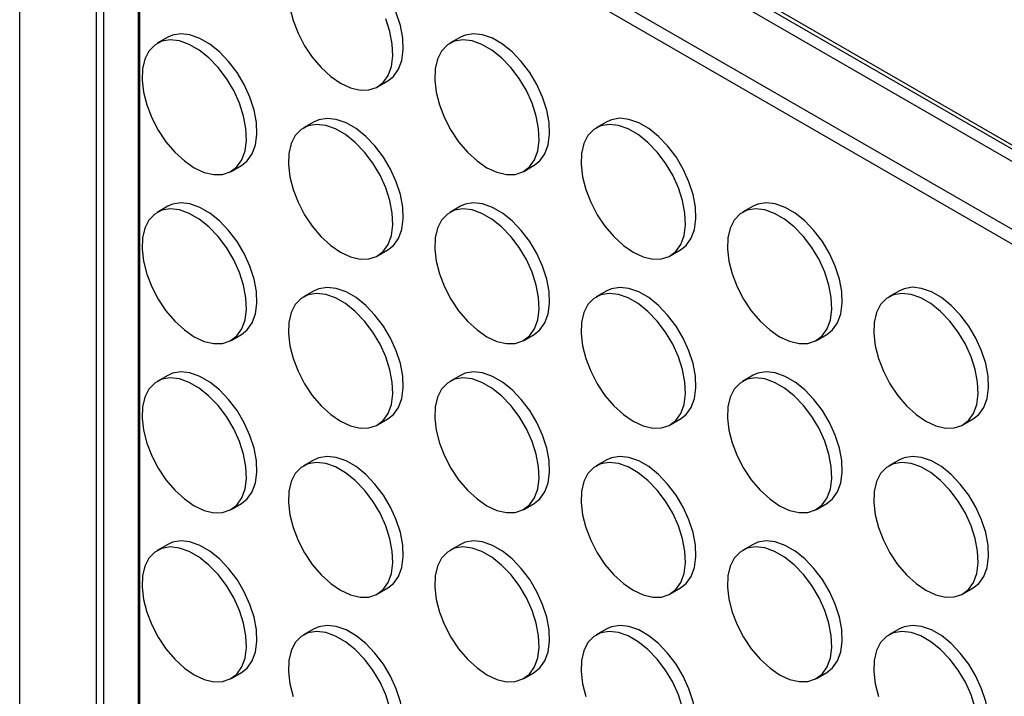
# Model space of a CAD drawing. Header units: millimetres. Extents: x 32 to 1365, y 32 to 1048.
# Tile 11 of 13: x 1074 to 1207, y 844 to 936. Entities that reach past the tile are written whole.
import ezdxf

# ---------------------------------------------------------------- set-up
doc = ezdxf.new("R2010")
doc.units = ezdxf.units.MM
doc.header["$LTSCALE"] = 5

msp = doc.modelspace()

# ---------------------------------------------------------------- linework, layer by layer
for p, q in [((1074.098, 466.256), (1074.098, 1021.177)), ((1084.487, 990.193), (1317.483, 855.688)), ((1084.487, 472.257), (1084.487, 990.193)), ((1085.902, 988.825), (1317.005, 855.412)), ((1085.418, 987.453), (1315.575, 854.586)), ((1085.418, 987.453), (1085.418, 472.794)), ((1307.596, 849.978), (1090.114, 975.528)), ((1090.114, 975.528), (1090.114, 475.506)), ((1090.362, 973.413), (1305.888, 848.992)), ((1090.362, 475.65), (1090.362, 973.413)), ((1094.13, 933.245), (1092.716, 932.429)), ((1133.728, 933.249), (1132.314, 932.432)), ((1122.514, 926.541), (1123.928, 927.357)), ((1113.929, 921.815), (1112.515, 920.999)), ((1153.527, 921.819), (1152.113, 921.003)), ((1102.715, 915.108), (1104.129, 915.924)), ((1142.313, 915.111), (1143.727, 915.928)), ((1094.13, 910.382), (1092.716, 909.565)), ((1133.728, 910.386), (1132.314, 909.569)), ((1173.326, 910.389), (1171.912, 909.573)), ((1122.514, 903.678), (1123.928, 904.494)), ((1162.112, 903.682), (1163.526, 904.498)), ((1113.929, 898.952), (1112.515, 898.136)), ((1153.527, 898.956), (1152.113, 898.139)), ((1193.125, 898.96), (1191.711, 898.143)), ((1102.715, 892.245), (1104.129, 893.061)), ((1142.313, 892.248), (1143.727, 893.065)), ((1181.911, 892.252), (1183.325, 893.068)), ((1094.13, 887.519), (1092.716, 886.702)), ((1133.728, 887.522), (1132.314, 886.706)), ((1173.326, 887.526), (1171.912, 886.71)), ((1122.514, 880.815), (1123.928, 881.631)), ((1162.112, 880.819), (1163.526, 881.635)), ((1201.71, 880.822), (1203.124, 881.639)), ((1113.929, 876.089), (1112.515, 875.273)), ((1153.527, 876.093), (1152.113, 875.276)), ((1193.125, 876.096), (1191.711, 875.28)), ((1102.715, 869.381), (1104.129, 870.198)), ((1142.313, 869.385), (1143.727, 870.201)), ((1181.911, 869.389), (1183.325, 870.205)), ((1094.13, 864.656), (1092.716, 863.839)), ((1133.728, 864.659), (1132.314, 863.843)), ((1173.326, 864.663), (1171.912, 863.847)), ((1122.514, 857.952), (1123.928, 858.768)), ((1162.112, 857.955), (1163.526, 858.772)), ((1201.71, 857.959), (1203.124, 858.775)), ((1113.929, 853.226), (1112.515, 852.409)), ((1153.527, 853.23), (1152.113, 852.413)), ((1193.125, 853.233), (1191.711, 852.417)), ((1102.715, 846.518), (1104.129, 847.335)), ((1142.313, 846.522), (1143.727, 847.338)), ((1181.911, 846.526), (1183.325, 847.342))]:
    msp.add_line(p, q)
at = {"flags": 128}
for points in [[(1123.928, 927.357), (1124.689, 927.956), (1125.361, 928.913), (1125.8, 930.126), (1125.992, 931.552), (1125.928, 933.14), (1125.611, 934.831), (1125.052, 936.566), (1124.273, 938.28), (1123.3, 939.913), (1122.169, 941.405), (1120.921, 942.703), (1119.601, 943.758), (1118.257, 944.534), (1116.937, 945.003), (1115.689, 945.146), (1114.558, 944.96), (1113.929, 944.678)], [(1110.643, 937.243), (1111.082, 935.523), (1111.755, 933.79), (1112.635, 932.109), (1113.692, 930.539), (1114.886, 929.138), (1116.176, 927.956), (1117.515, 927.036)], [(1117.515, 927.036), (1118.853, 926.411), (1120.143, 926.104), (1121.337, 926.125), (1122.394, 926.475), (1123.274, 927.14), (1123.947, 928.096), (1124.386, 929.31), (1124.578, 930.736), (1124.514, 932.323), (1124.197, 934.015), (1123.638, 935.749)], [(1097.716, 915.603), (1099.054, 914.978), (1100.344, 914.671), (1101.538, 914.692), (1102.595, 915.042), (1103.475, 915.707), (1104.148, 916.663), (1104.587, 917.876), (1104.779, 919.302), (1104.715, 920.89), (1104.398, 922.581), (1103.839, 924.316), (1103.059, 926.03), (1102.087, 927.663), (1100.956, 929.155), (1099.708, 930.453), (1098.388, 931.509), (1097.043, 932.285), (1095.723, 932.753), (1094.475, 932.896), (1093.344, 932.71), (1092.372, 932.2), (1091.592, 931.386), (1091.033, 930.296), (1090.716, 928.971), (1090.652, 927.457), (1090.844, 925.81), (1091.283, 924.089), (1091.956, 922.357), (1092.836, 920.675), (1093.893, 919.106), (1095.087, 917.705), (1096.377, 916.523), (1097.716, 915.603)], [(1104.129, 915.924), (1104.89, 916.523), (1105.562, 917.479), (1106.001, 918.693), (1106.193, 920.119), (1106.129, 921.706), (1105.812, 923.398), (1105.253, 925.132), (1104.474, 926.847), (1103.501, 928.48), (1102.37, 929.972), (1101.122, 931.269), (1099.802, 932.325), (1098.458, 933.101), (1097.138, 933.569), (1095.89, 933.713), (1094.759, 933.526), (1094.13, 933.245)], [(1137.314, 915.606), (1138.652, 914.981), (1139.942, 914.674), (1141.136, 914.696), (1142.193, 915.045), (1143.073, 915.71), (1143.746, 916.667), (1144.185, 917.88), (1144.377, 919.306), (1144.313, 920.893), (1143.996, 922.585), (1143.437, 924.319), (1142.657, 926.034), (1141.685, 927.667), (1140.554, 929.159), (1139.306, 930.456), (1137.986, 931.512), (1136.641, 932.288), (1135.321, 932.757), (1134.073, 932.9), (1132.942, 932.714), (1131.97, 932.204), (1131.19, 931.39), (1130.631, 930.3), (1130.314, 928.974), (1130.25, 927.461), (1130.442, 925.814), (1130.881, 924.093), (1131.554, 922.361), (1132.434, 920.679), (1133.491, 919.11), (1134.685, 917.708), (1135.975, 916.527), (1137.314, 915.606)], [(1143.727, 915.928), (1144.488, 916.527), (1145.16, 917.483), (1145.599, 918.696), (1145.791, 920.122), (1145.727, 921.71), (1145.41, 923.401), (1144.851, 925.136), (1144.072, 926.85), (1143.099, 928.483), (1141.968, 929.975), (1140.72, 931.273), (1139.4, 932.329), (1138.056, 933.105), (1136.736, 933.573), (1135.488, 933.716), (1134.357, 933.53), (1133.728, 933.249)], [(1123.928, 904.494), (1124.689, 905.093), (1125.361, 906.05), (1125.8, 907.263), (1125.992, 908.689), (1125.928, 910.276), (1125.611, 911.968), (1125.052, 913.702), (1124.273, 915.417), (1123.3, 917.05), (1122.169, 918.542), (1120.921, 919.839), (1119.601, 920.895), (1118.257, 921.671), (1116.937, 922.14), (1115.689, 922.283), (1114.558, 922.097), (1113.929, 921.815)], [(1163.526, 904.498), (1164.287, 905.097), (1164.959, 906.053), (1165.398, 907.267), (1165.59, 908.693), (1165.526, 910.28), (1165.209, 911.972), (1164.65, 913.706), (1163.871, 915.421), (1162.898, 917.054), (1161.767, 918.546), (1160.519, 919.843), (1159.199, 920.899), (1157.855, 921.675), (1156.535, 922.143), (1155.287, 922.287), (1154.156, 922.1), (1153.527, 921.819)], [(1117.515, 904.173), (1118.853, 903.548), (1120.143, 903.241), (1121.337, 903.262), (1122.394, 903.612), (1123.274, 904.277), (1123.947, 905.233), (1124.386, 906.446), (1124.578, 907.872), (1124.514, 909.46), (1124.197, 911.152), (1123.638, 912.886), (1122.858, 914.601), (1121.886, 916.234), (1120.755, 917.726), (1119.507, 919.023), (1118.187, 920.079), (1116.842, 920.855), (1115.522, 921.323), (1114.274, 921.467), (1113.143, 921.28), (1112.171, 920.771), (1111.391, 919.956), (1110.832, 918.867), (1110.515, 917.541), (1110.451, 916.027), (1110.643, 914.38), (1111.082, 912.66), (1111.755, 910.927), (1112.635, 909.246), (1113.692, 907.676), (1114.886, 906.275), (1116.176, 905.093), (1117.515, 904.173)], [(1157.113, 904.177), (1158.451, 903.552), (1159.741, 903.245), (1160.935, 903.266), (1161.992, 903.616), (1162.872, 904.281), (1163.545, 905.237), (1163.984, 906.45), (1164.176, 907.876), (1164.112, 909.464), (1163.795, 911.155), (1163.236, 912.89), (1162.456, 914.604), (1161.484, 916.237), (1160.353, 917.729), (1159.105, 919.027), (1157.785, 920.083), (1156.44, 920.859), (1155.12, 921.327), (1153.872, 921.47), (1152.741, 921.284), (1151.769, 920.774), (1150.989, 919.96), (1150.43, 918.87), (1150.113, 917.545), (1150.049, 916.031), (1150.241, 914.384), (1150.68, 912.663), (1151.353, 910.931), (1152.233, 909.249), (1153.29, 907.68), (1154.484, 906.279), (1155.774, 905.097), (1157.113, 904.177)], [(1097.716, 892.74), (1099.054, 892.115), (1100.344, 891.807), (1101.538, 891.829), (1102.595, 892.178), (1103.475, 892.843), (1104.148, 893.8), (1104.587, 895.013), (1104.779, 896.439), (1104.715, 898.027), (1104.398, 899.718), (1103.839, 901.453), (1103.059, 903.167), (1102.087, 904.8), (1100.956, 906.292), (1099.708, 907.59), (1098.388, 908.645), (1097.043, 909.421), (1095.723, 909.89), (1094.475, 910.033), (1093.344, 909.847), (1092.372, 909.337), (1091.592, 908.523), (1091.033, 907.433), (1090.716, 906.108), (1090.652, 904.594), (1090.844, 902.947), (1091.283, 901.226), (1091.956, 899.494), (1092.836, 897.812), (1093.893, 896.243), (1095.087, 894.842), (1096.377, 893.66), (1097.716, 892.74)], [(1104.129, 893.061), (1104.89, 893.66), (1105.562, 894.616), (1106.001, 895.829), (1106.193, 897.255), (1106.129, 898.843), (1105.812, 900.535), (1105.253, 902.269), (1104.474, 903.984), (1103.501, 905.617), (1102.37, 907.109), (1101.122, 908.406), (1099.802, 909.462), (1098.458, 910.238), (1097.138, 910.706), (1095.89, 910.85), (1094.759, 910.663), (1094.13, 910.382)], [(1137.314, 892.743), (1138.652, 892.118), (1139.942, 891.811), (1141.136, 891.833), (1142.193, 892.182), (1143.073, 892.847), (1143.746, 893.804), (1144.185, 895.017), (1144.377, 896.443), (1144.313, 898.03), (1143.996, 899.722), (1143.437, 901.456), (1142.657, 903.171), (1141.685, 904.804), (1140.554, 906.296), (1139.306, 907.593), (1137.986, 908.649), (1136.641, 909.425), (1135.321, 909.893), (1134.073, 910.037), (1132.942, 909.851), (1131.97, 909.341), (1131.19, 908.527), (1130.631, 907.437), (1130.314, 906.111), (1130.25, 904.598), (1130.442, 902.951), (1130.881, 901.23), (1131.554, 899.497), (1132.434, 897.816), (1133.491, 896.246), (1134.685, 894.845), (1135.975, 893.663), (1137.314, 892.743)], [(1143.727, 893.065), (1144.488, 893.664), (1145.16, 894.62), (1145.599, 895.833), (1145.791, 897.259), (1145.727, 898.847), (1145.41, 900.538), (1144.851, 902.273), (1144.072, 903.987), (1143.099, 905.62), (1141.968, 907.112), (1140.72, 908.41), (1139.4, 909.466), (1138.056, 910.242), (1136.736, 910.71), (1135.488, 910.853), (1134.357, 910.667), (1133.728, 910.386)], [(1176.911, 892.747), (1178.25, 892.122), (1179.54, 891.815), (1180.734, 891.836), (1181.791, 892.186), (1182.671, 892.851), (1183.344, 893.807), (1183.783, 895.02), (1183.975, 896.446), (1183.911, 898.034), (1183.594, 899.726), (1183.035, 901.46), (1182.255, 903.175), (1181.283, 904.808), (1180.152, 906.3), (1178.904, 907.597), (1177.584, 908.653), (1176.239, 909.429), (1174.919, 909.897), (1173.671, 910.041), (1172.54, 909.854), (1171.568, 909.345), (1170.788, 908.53), (1170.229, 907.441), (1169.912, 906.115), (1169.848, 904.601), (1170.04, 902.954), (1170.479, 901.234), (1171.152, 899.501), (1172.032, 897.82), (1173.089, 896.25), (1174.283, 894.849), (1175.573, 893.667), (1176.911, 892.747)], [(1183.325, 893.068), (1184.086, 893.667), (1184.758, 894.624), (1185.197, 895.837), (1185.389, 897.263), (1185.325, 898.85), (1185.008, 900.542), (1184.449, 902.276), (1183.67, 903.991), (1182.697, 905.624), (1181.566, 907.116), (1180.318, 908.413), (1178.998, 909.469), (1177.654, 910.245), (1176.334, 910.714), (1175.086, 910.857), (1173.955, 910.671), (1173.326, 910.389)], [(1123.928, 881.631), (1124.689, 882.23), (1125.361, 883.187), (1125.8, 884.4), (1125.992, 885.826), (1125.928, 887.413), (1125.611, 889.105), (1125.052, 890.839), (1124.273, 892.554), (1123.3, 894.187), (1122.169, 895.679), (1120.921, 896.976), (1119.601, 898.032), (1118.257, 898.808), (1116.937, 899.276), (1115.689, 899.42), (1114.558, 899.233), (1113.929, 898.952)], [(1163.526, 881.635), (1164.287, 882.234), (1164.959, 883.19), (1165.398, 884.403), (1165.59, 885.829), (1165.526, 887.417), (1165.209, 889.109), (1164.65, 890.843), (1163.871, 892.558), (1162.898, 894.191), (1161.767, 895.683), (1160.519, 896.98), (1159.199, 898.036), (1157.855, 898.812), (1156.535, 899.28), (1155.287, 899.424), (1154.156, 899.237), (1153.527, 898.956)], [(1203.124, 881.639), (1203.885, 882.238), (1204.557, 883.194), (1204.996, 884.407), (1205.188, 885.833), (1205.124, 887.421), (1204.807, 889.112), (1204.248, 890.847), (1203.469, 892.561), (1202.496, 894.194), (1201.365, 895.686), (1200.117, 896.984), (1198.797, 898.04), (1197.453, 898.816), (1196.133, 899.284), (1194.885, 899.427), (1193.754, 899.241), (1193.125, 898.96)], [(1117.515, 881.31), (1118.853, 880.685), (1120.143, 880.378), (1121.337, 880.399), (1122.394, 880.749), (1123.274, 881.414), (1123.947, 882.37), (1124.386, 883.583), (1124.578, 885.009), (1124.514, 886.597), (1124.197, 888.288), (1123.638, 890.023), (1122.858, 891.737), (1121.886, 893.37), (1120.755, 894.862), (1119.507, 896.16), (1118.187, 897.216), (1116.842, 897.992), (1115.522, 898.46), (1114.274, 898.603), (1113.143, 898.417), (1112.171, 897.907), (1111.391, 897.093), (1110.832, 896.003), (1110.515, 894.678), (1110.451, 893.164), (1110.643, 891.517), (1111.082, 889.796), (1111.755, 888.064), (1112.635, 886.383), (1113.692, 884.813), (1114.886, 883.412), (1116.176, 882.23), (1117.515, 881.31)], [(1157.113, 881.314), (1158.451, 880.689), (1159.741, 880.381), (1160.935, 880.403), (1161.992, 880.752), (1162.872, 881.417), (1163.545, 882.374), (1163.984, 883.587), (1164.176, 885.013), (1164.112, 886.601), (1163.795, 888.292), (1163.236, 890.027), (1162.456, 891.741), (1161.484, 893.374), (1160.353, 894.866), (1159.105, 896.164), (1157.785, 897.219), (1156.44, 897.995), (1155.12, 898.464), (1153.872, 898.607), (1152.741, 898.421), (1151.769, 897.911), (1150.989, 897.097), (1150.43, 896.007), (1150.113, 894.682), (1150.049, 893.168), (1150.241, 891.521), (1150.68, 889.8), (1151.353, 888.068), (1152.233, 886.386), (1153.29, 884.817), (1154.484, 883.416), (1155.774, 882.234), (1157.113, 881.314)], [(1196.71, 881.317), (1198.049, 880.692), (1199.339, 880.385), (1200.533, 880.407), (1201.59, 880.756), (1202.47, 881.421), (1203.143, 882.378), (1203.582, 883.591), (1203.774, 885.017), (1203.71, 886.604), (1203.393, 888.296), (1202.834, 890.03), (1202.054, 891.745), (1201.082, 893.378), (1199.951, 894.87), (1198.703, 896.167), (1197.383, 897.223), (1196.038, 897.999), (1194.718, 898.467), (1193.47, 898.611), (1192.339, 898.425), (1191.367, 897.915), (1190.587, 897.101), (1190.028, 896.011), (1189.711, 894.685), (1189.647, 893.172), (1189.839, 891.525), (1190.278, 889.804), (1190.951, 888.071), (1191.831, 886.39), (1192.888, 884.82), (1194.082, 883.419), (1195.372, 882.237), (1196.71, 881.317)], [(1104.129, 870.198), (1104.89, 870.797), (1105.562, 871.753), (1106.001, 872.966), (1106.193, 874.392), (1106.129, 875.98), (1105.812, 877.671), (1105.253, 879.406), (1104.474, 881.12), (1103.501, 882.753), (1102.37, 884.245), (1101.122, 885.543), (1099.802, 886.599), (1098.458, 887.375), (1097.138, 887.843), (1095.89, 887.986), (1094.759, 887.8), (1094.13, 887.519)], [(1143.727, 870.201), (1144.488, 870.8), (1145.16, 871.757), (1145.599, 872.97), (1145.791, 874.396), (1145.727, 875.984), (1145.41, 877.675), (1144.851, 879.41), (1144.072, 881.124), (1143.099, 882.757), (1141.968, 884.249), (1140.72, 885.547), (1139.4, 886.602), (1138.056, 887.378), (1136.736, 887.847), (1135.488, 887.99), (1134.357, 887.804), (1133.728, 887.522)], [(1183.325, 870.205), (1184.086, 870.804), (1184.758, 871.761), (1185.197, 872.974), (1185.389, 874.4), (1185.325, 875.987), (1185.008, 877.679), (1184.449, 879.413), (1183.67, 881.128), (1182.697, 882.761), (1181.566, 884.253), (1180.318, 885.55), (1178.998, 886.606), (1177.654, 887.382), (1176.334, 887.85), (1175.086, 887.994), (1173.955, 887.807), (1173.326, 887.526)], [(1097.716, 869.876), (1099.054, 869.251), (1100.344, 868.944), (1101.538, 868.966), (1102.595, 869.315), (1103.475, 869.98), (1104.148, 870.937), (1104.587, 872.15), (1104.779, 873.576), (1104.715, 875.163), (1104.398, 876.855), (1103.839, 878.589), (1103.059, 880.304), (1102.087, 881.937), (1100.956, 883.429), (1099.708, 884.726), (1098.388, 885.782), (1097.043, 886.558), (1095.723, 887.027), (1094.475, 887.17), (1093.344, 886.984), (1092.372, 886.474), (1091.592, 885.66), (1091.033, 884.57), (1090.716, 883.244), (1090.652, 881.731), (1090.844, 880.084), (1091.283, 878.363), (1091.956, 876.631), (1092.836, 874.949), (1093.893, 873.38), (1095.087, 871.978), (1096.377, 870.797), (1097.716, 869.876)], [(1137.314, 869.88), (1138.652, 869.255), (1139.942, 868.948), (1141.136, 868.969), (1142.193, 869.319), (1143.073, 869.984), (1143.746, 870.94), (1144.185, 872.154), (1144.377, 873.58), (1144.313, 875.167), (1143.996, 876.859), (1143.437, 878.593), (1142.657, 880.308), (1141.685, 881.941), (1140.554, 883.433), (1139.306, 884.73), (1137.986, 885.786), (1136.641, 886.562), (1135.321, 887.03), (1134.073, 887.174), (1132.942, 886.987), (1131.97, 886.478), (1131.19, 885.663), (1130.631, 884.574), (1130.314, 883.248), (1130.25, 881.734), (1130.442, 880.087), (1130.881, 878.367), (1131.554, 876.634), (1132.434, 874.953), (1133.491, 873.383), (1134.685, 871.982), (1135.975, 870.8), (1137.314, 869.88)], [(1176.911, 869.884), (1178.25, 869.259), (1179.54, 868.952), (1180.734, 868.973), (1181.791, 869.323), (1182.671, 869.988), (1183.344, 870.944), (1183.783, 872.157), (1183.975, 873.583), (1183.911, 875.171), (1183.594, 876.862), (1183.035, 878.597), (1182.255, 880.311), (1181.283, 881.944), (1180.152, 883.436), (1178.904, 884.734), (1177.584, 885.79), (1176.239, 886.566), (1174.919, 887.034), (1173.671, 887.177), (1172.54, 886.991), (1171.568, 886.481), (1170.788, 885.667), (1170.229, 884.577), (1169.912, 883.252), (1169.848, 881.738), (1170.04, 880.091), (1170.479, 878.37), (1171.152, 876.638), (1172.032, 874.957), (1173.089, 873.387), (1174.283, 871.986), (1175.573, 870.804), (1176.911, 869.884)], [(1117.515, 858.447), (1118.853, 857.822), (1120.143, 857.515), (1121.337, 857.536), (1122.394, 857.886), (1123.274, 858.551), (1123.947, 859.507), (1124.386, 860.72), (1124.578, 862.146), (1124.514, 863.734), (1124.197, 865.425), (1123.638, 867.16), (1122.858, 868.874), (1121.886, 870.507), (1120.755, 871.999), (1119.507, 873.297), (1118.187, 874.353), (1116.842, 875.129), (1115.522, 875.597), (1114.274, 875.74), (1113.143, 875.554), (1112.171, 875.044), (1111.391, 874.23), (1110.832, 873.14), (1110.515, 871.815), (1110.451, 870.301), (1110.643, 868.654), (1111.082, 866.933), (1111.755, 865.201), (1112.635, 863.519), (1113.692, 861.95), (1114.886, 860.549), (1116.176, 859.367), (1117.515, 858.447)], [(1123.928, 858.768), (1124.689, 859.367), (1125.361, 860.323), (1125.8, 861.537), (1125.992, 862.963), (1125.928, 864.55), (1125.611, 866.242), (1125.052, 867.976), (1124.273, 869.691), (1123.3, 871.324), (1122.169, 872.816), (1120.921, 874.113), (1119.601, 875.169), (1118.257, 875.945), (1116.937, 876.413), (1115.689, 876.557), (1114.558, 876.37), (1113.929, 876.089)], [(1157.113, 858.45), (1158.451, 857.825), (1159.741, 857.518), (1160.935, 857.54), (1161.992, 857.889), (1162.872, 858.554), (1163.545, 859.511), (1163.984, 860.724), (1164.176, 862.15), (1164.112, 863.737), (1163.795, 865.429), (1163.236, 867.163), (1162.456, 868.878), (1161.484, 870.511), (1160.353, 872.003), (1159.105, 873.3), (1157.785, 874.356), (1156.44, 875.132), (1155.12, 875.601), (1153.872, 875.744), (1152.741, 875.558), (1151.769, 875.048), (1150.989, 874.234), (1150.43, 873.144), (1150.113, 871.818), (1150.049, 870.305), (1150.241, 868.658), (1150.68, 866.937), (1151.353, 865.205), (1152.233, 863.523), (1153.29, 861.954), (1154.484, 860.553), (1155.774, 859.371), (1157.113, 858.45)], [(1163.526, 858.772), (1164.287, 859.371), (1164.959, 860.327), (1165.398, 861.54), (1165.59, 862.966), (1165.526, 864.554), (1165.209, 866.245), (1164.65, 867.98), (1163.871, 869.694), (1162.898, 871.327), (1161.767, 872.819), (1160.519, 874.117), (1159.199, 875.173), (1157.855, 875.949), (1156.535, 876.417), (1155.287, 876.56), (1154.156, 876.374), (1153.527, 876.093)], [(1196.71, 858.454), (1198.049, 857.829), (1199.339, 857.522), (1200.533, 857.543), (1201.59, 857.893), (1202.47, 858.558), (1203.143, 859.514), (1203.582, 860.728), (1203.774, 862.154), (1203.71, 863.741), (1203.393, 865.433), (1202.834, 867.167), (1202.054, 868.882), (1201.082, 870.515), (1199.951, 872.007), (1198.703, 873.304), (1197.383, 874.36), (1196.038, 875.136), (1194.718, 875.604), (1193.47, 875.748), (1192.339, 875.561), (1191.367, 875.052), (1190.587, 874.237), (1190.028, 873.148), (1189.711, 871.822), (1189.647, 870.308), (1189.839, 868.661), (1190.278, 866.941), (1190.951, 865.208), (1191.831, 863.527), (1192.888, 861.957), (1194.082, 860.556), (1195.372, 859.374), (1196.71, 858.454)], [(1203.124, 858.775), (1203.885, 859.374), (1204.557, 860.331), (1204.996, 861.544), (1205.188, 862.97), (1205.124, 864.558), (1204.807, 866.249), (1204.248, 867.984), (1203.469, 869.698), (1202.496, 871.331), (1201.365, 872.823), (1200.117, 874.121), (1198.797, 875.176), (1197.453, 875.952), (1196.133, 876.421), (1194.885, 876.564), (1193.754, 876.378), (1193.125, 876.096)], [(1104.129, 847.335), (1104.89, 847.934), (1105.562, 848.89), (1106.001, 850.103), (1106.193, 851.529), (1106.129, 853.117), (1105.812, 854.808), (1105.253, 856.543), (1104.474, 858.257), (1103.501, 859.89), (1102.37, 861.382), (1101.122, 862.68), (1099.802, 863.736), (1098.458, 864.512), (1097.138, 864.98), (1095.89, 865.123), (1094.759, 864.937), (1094.13, 864.656)], [(1143.727, 847.338), (1144.488, 847.937), (1145.16, 848.894), (1145.599, 850.107), (1145.791, 851.533), (1145.727, 853.12), (1145.41, 854.812), (1144.851, 856.546), (1144.072, 858.261), (1143.099, 859.894), (1141.968, 861.386), (1140.72, 862.683), (1139.4, 863.739), (1138.056, 864.515), (1136.736, 864.984), (1135.488, 865.127), (1134.357, 864.941), (1133.728, 864.659)], [(1183.325, 847.342), (1184.086, 847.941), (1184.758, 848.897), (1185.197, 850.111), (1185.389, 851.537), (1185.325, 853.124), (1185.008, 854.816), (1184.449, 856.55), (1183.67, 858.265), (1182.697, 859.898), (1181.566, 861.39), (1180.318, 862.687), (1178.998, 863.743), (1177.654, 864.519), (1176.334, 864.987), (1175.086, 865.131), (1173.955, 864.944), (1173.326, 864.663)], [(1097.716, 847.013), (1099.054, 846.388), (1100.344, 846.081), (1101.538, 846.103), (1102.595, 846.452), (1103.475, 847.117), (1104.148, 848.074), (1104.587, 849.287), (1104.779, 850.713), (1104.715, 852.3), (1104.398, 853.992), (1103.839, 855.726), (1103.059, 857.441), (1102.087, 859.074), (1100.956, 860.566), (1099.708, 861.863), (1098.388, 862.919), (1097.043, 863.695), (1095.723, 864.163), (1094.475, 864.307), (1093.344, 864.121), (1092.372, 863.611), (1091.592, 862.797), (1091.033, 861.707), (1090.716, 860.381), (1090.652, 858.868), (1090.844, 857.221), (1091.283, 855.5), (1091.956, 853.767), (1092.836, 852.086), (1093.893, 850.516), (1095.087, 849.115), (1096.377, 847.933), (1097.716, 847.013)], [(1137.314, 847.017), (1138.652, 846.392), (1139.942, 846.085), (1141.136, 846.106), (1142.193, 846.456), (1143.073, 847.121), (1143.746, 848.077), (1144.185, 849.29), (1144.377, 850.716), (1144.313, 852.304), (1143.996, 853.996), (1143.437, 855.73), (1142.657, 857.445), (1141.685, 859.078), (1140.554, 860.57), (1139.306, 861.867), (1137.986, 862.923), (1136.641, 863.699), (1135.321, 864.167), (1134.073, 864.311), (1132.942, 864.124), (1131.97, 863.615), (1131.19, 862.8), (1130.631, 861.711), (1130.314, 860.385), (1130.25, 858.871), (1130.442, 857.224), (1130.881, 855.504), (1131.554, 853.771), (1132.434, 852.09), (1133.491, 850.52), (1134.685, 849.119), (1135.975, 847.937), (1137.314, 847.017)], [(1176.911, 847.021), (1178.25, 846.396), (1179.54, 846.089), (1180.734, 846.11), (1181.791, 846.46), (1182.671, 847.125), (1183.344, 848.081), (1183.783, 849.294), (1183.975, 850.72), (1183.911, 852.308), (1183.594, 853.999), (1183.035, 855.734), (1182.255, 857.448), (1181.283, 859.081), (1180.152, 860.573), (1178.904, 861.871), (1177.584, 862.927), (1176.239, 863.703), (1174.919, 864.171), (1173.671, 864.314), (1172.54, 864.128), (1171.568, 863.618), (1170.788, 862.804), (1170.229, 861.714), (1169.912, 860.389), (1169.848, 858.875), (1170.04, 857.228), (1170.479, 855.507), (1171.152, 853.775), (1172.032, 852.093), (1173.089, 850.524), (1174.283, 849.123), (1175.573, 847.941), (1176.911, 847.021)], [(1124.197, 842.562), (1123.638, 844.297), (1122.858, 846.011), (1121.886, 847.644), (1120.755, 849.136), (1119.507, 850.434), (1118.187, 851.489), (1116.842, 852.265), (1115.522, 852.734), (1114.274, 852.877), (1113.143, 852.691), (1112.171, 852.181), (1111.391, 851.367), (1110.832, 850.277), (1110.515, 848.952), (1110.451, 847.438), (1110.643, 845.791), (1111.082, 844.07)], [(1123.928, 835.905), (1124.689, 836.504), (1125.361, 837.46), (1125.8, 838.673), (1125.992, 840.099), (1125.928, 841.687), (1125.611, 843.379), (1125.052, 845.113), (1124.273, 846.828), (1123.3, 848.461), (1122.169, 849.953), (1120.921, 851.25), (1119.601, 852.306), (1118.257, 853.082), (1116.937, 853.55), (1115.689, 853.694), (1114.558, 853.507), (1113.929, 853.226)], [(1163.795, 842.566), (1163.236, 844.3), (1162.456, 846.015), (1161.484, 847.648), (1160.353, 849.14), (1159.105, 850.437), (1157.785, 851.493), (1156.44, 852.269), (1155.12, 852.737), (1153.872, 852.881), (1152.741, 852.695), (1151.769, 852.185), (1150.989, 851.371), (1150.43, 850.281), (1150.113, 848.955), (1150.049, 847.442), (1150.241, 845.795), (1150.68, 844.074)], [(1163.526, 835.909), (1164.287, 836.508), (1164.959, 837.464), (1165.398, 838.677), (1165.59, 840.103), (1165.526, 841.691), (1165.209, 843.382), (1164.65, 845.117), (1163.871, 846.831), (1162.898, 848.464), (1161.767, 849.956), (1160.519, 851.254), (1159.199, 852.31), (1157.855, 853.086), (1156.535, 853.554), (1155.287, 853.697), (1154.156, 853.511), (1153.527, 853.23)], [(1203.393, 842.57), (1202.834, 844.304), (1202.054, 846.019), (1201.082, 847.652), (1199.951, 849.144), (1198.703, 850.441), (1197.383, 851.497), (1196.038, 852.273), (1194.718, 852.741), (1193.47, 852.885), (1192.339, 852.698), (1191.367, 852.189), (1190.587, 851.374), (1190.028, 850.285), (1189.711, 848.959), (1189.647, 847.445), (1189.839, 845.798), (1190.278, 844.078)], [(1203.124, 835.912), (1203.885, 836.511), (1204.557, 837.468), (1204.996, 838.681), (1205.188, 840.107), (1205.124, 841.694), (1204.807, 843.386), (1204.248, 845.12), (1203.469, 846.835), (1202.496, 848.468), (1201.365, 849.96), (1200.117, 851.257), (1198.797, 852.313), (1197.453, 853.089), (1196.133, 853.558), (1194.885, 853.701), (1193.754, 853.515), (1193.125, 853.233)]]:
    msp.add_lwpolyline(points, dxfattribs=at)

doc.saveas('drawing.dxf')
